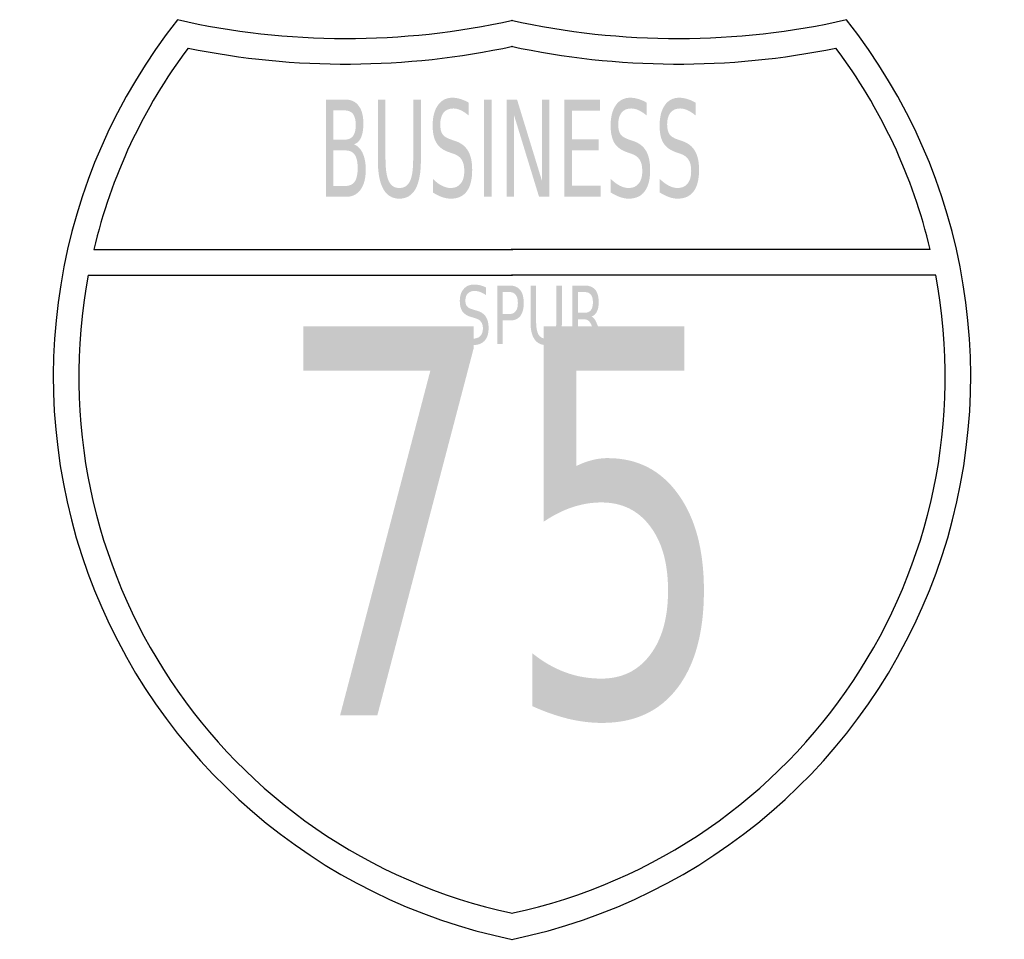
# Model space of a CAD drawing. Header units: inches. Extents: x -0.54 to 0.54, y -0.5 to 0.5.
import ezdxf

# ---------------------------------------------------------------- set-up
doc = ezdxf.new("R2010")
doc.units = ezdxf.units.IN
doc.header["$MEASUREMENT"] = 0

msp = doc.modelspace()

# ---------------------------------------------------------------- hatches: boundary and pattern name
h = msp.add_hatch(color=7)
edge = h.paths.add_edge_path()
edge.add_line((-0.2029, 0.4141), (-0.1817, 0.4141))
edge.add_spline(control_points=[(-0.1817, 0.4141), (-0.1754, 0.4141), (-0.1705, 0.4119), (-0.1671, 0.4073), (-0.1637, 0.4028), (-0.162, 0.3963), (-0.162, 0.3879), (-0.162, 0.3814), (-0.1629, 0.3763), (-0.1646, 0.3725), (-0.1664, 0.3686), (-0.1689, 0.3662), (-0.1724, 0.3653)], knot_values=[0, 0, 0, 0, 1, 1, 1, 2, 2, 2, 3, 3, 3, 4, 4, 4, 4], degree=3, periodic=0)
edge.add_spline(control_points=[(-0.1724, 0.3653), (-0.1682, 0.3638), (-0.1651, 0.3606), (-0.1628, 0.3558), (-0.1606, 0.351), (-0.1594, 0.345), (-0.1594, 0.3378), (-0.1594, 0.3283), (-0.1613, 0.321), (-0.165, 0.3159), (-0.1688, 0.3107), (-0.1741, 0.3081), (-0.1809, 0.3081)], knot_values=[0, 0, 0, 0, 1, 1, 1, 2, 2, 2, 3, 3, 3, 4, 4, 4, 4], degree=3, periodic=0)
edge.add_line((-0.1809, 0.3081), (-0.2029, 0.3081))
edge.add_line((-0.2029, 0.3081), (-0.2029, 0.4141))
edge = h.paths.add_edge_path(flags=0)
edge.add_line((-0.1946, 0.3587), (-0.1946, 0.3199))
edge.add_line((-0.1946, 0.3199), (-0.1813, 0.3199))
edge.add_spline(control_points=[(-0.1813, 0.3199), (-0.1769, 0.3199), (-0.1736, 0.3215), (-0.1714, 0.3247), (-0.1693, 0.3279), (-0.1682, 0.3328), (-0.1682, 0.3394), (-0.1682, 0.346), (-0.1693, 0.3509), (-0.1714, 0.354), (-0.1736, 0.3572), (-0.1769, 0.3587), (-0.1813, 0.3587)], knot_values=[0, 0, 0, 0, 1, 1, 1, 2, 2, 2, 3, 3, 3, 4, 4, 4, 4], degree=3, periodic=0)
edge.add_line((-0.1813, 0.3587), (-0.1946, 0.3587))
edge = h.paths.add_edge_path(flags=0)
edge.add_line((-0.1946, 0.4023), (-0.1946, 0.3704))
edge.add_line((-0.1946, 0.3704), (-0.1823, 0.3704))
edge.add_spline(control_points=[(-0.1823, 0.3704), (-0.1783, 0.3704), (-0.1753, 0.3717), (-0.1733, 0.3743), (-0.1713, 0.377), (-0.1703, 0.381), (-0.1703, 0.3864), (-0.1703, 0.3917), (-0.1713, 0.3957), (-0.1733, 0.3984), (-0.1753, 0.401), (-0.1783, 0.4023), (-0.1823, 0.4023)], knot_values=[0, 0, 0, 0, 1, 1, 1, 2, 2, 2, 3, 3, 3, 4, 4, 4, 4], degree=3, periodic=0)
edge.add_line((-0.1823, 0.4023), (-0.1946, 0.4023))
h = msp.add_hatch(color=7)
edge = h.paths.add_edge_path()
edge.add_line((-0.1462, 0.4141), (-0.1379, 0.4141))
edge.add_line((-0.1379, 0.4141), (-0.1379, 0.3497))
edge.add_spline(control_points=[(-0.1379, 0.3497), (-0.1379, 0.3384), (-0.1367, 0.3302), (-0.1343, 0.3252), (-0.1319, 0.3202), (-0.1281, 0.3177), (-0.1228, 0.3177), (-0.1174, 0.3177), (-0.1136, 0.3202), (-0.1112, 0.3252), (-0.1088, 0.3302), (-0.1077, 0.3384), (-0.1077, 0.3497)], knot_values=[0, 0, 0, 0, 1, 1, 1, 2, 2, 2, 3, 3, 3, 4, 4, 4, 4], degree=3, periodic=0)
edge.add_line((-0.1077, 0.3497), (-0.1077, 0.4141))
edge.add_line((-0.1077, 0.4141), (-0.0993, 0.4141))
edge.add_line((-0.0993, 0.4141), (-0.0993, 0.348))
edge.add_spline(control_points=[(-0.0993, 0.348), (-0.0993, 0.3341), (-0.1013, 0.3237), (-0.1052, 0.3166), (-0.1092, 0.3096), (-0.115, 0.3061), (-0.1228, 0.3061), (-0.1305, 0.3061), (-0.1364, 0.3096), (-0.1403, 0.3166), (-0.1443, 0.3237), (-0.1462, 0.3341), (-0.1462, 0.348)], knot_values=[0, 0, 0, 0, 1, 1, 1, 2, 2, 2, 3, 3, 3, 4, 4, 4, 4], degree=3, periodic=0)
edge.add_line((-0.1462, 0.348), (-0.1462, 0.4141))
h = msp.add_hatch(color=7)
edge = h.paths.add_edge_path()
edge.add_line((-0.0471, 0.4107), (-0.0471, 0.3967))
edge.add_spline(control_points=[(-0.0471, 0.3967), (-0.0502, 0.3993), (-0.0532, 0.4012), (-0.056, 0.4025), (-0.0588, 0.4038), (-0.0615, 0.4044), (-0.064, 0.4044), (-0.0686, 0.4044), (-0.072, 0.4029), (-0.0745, 0.3999), (-0.0769, 0.3968), (-0.0782, 0.3925), (-0.0782, 0.3869), (-0.0782, 0.3823), (-0.0774, 0.3787), (-0.0757, 0.3763), (-0.0741, 0.3739), (-0.071, 0.372), (-0.0664, 0.3705)], knot_values=[0, 0, 0, 0, 1, 1, 1, 2, 2, 2, 3, 3, 3, 4, 4, 4, 5, 5, 5, 6, 6, 6, 6], degree=3, periodic=0)
edge.add_line((-0.0664, 0.3705), (-0.0615, 0.3688))
edge.add_spline(control_points=[(-0.0615, 0.3688), (-0.0553, 0.3667), (-0.0507, 0.3631), (-0.0478, 0.358), (-0.0448, 0.3529), (-0.0434, 0.346), (-0.0434, 0.3374), (-0.0434, 0.3271), (-0.0454, 0.3193), (-0.0493, 0.314), (-0.0533, 0.3087), (-0.0591, 0.3061), (-0.0668, 0.3061), (-0.0697, 0.3061), (-0.0728, 0.3066), (-0.0761, 0.3078), (-0.0794, 0.3089), (-0.0827, 0.3106), (-0.0862, 0.3128)], knot_values=[0, 0, 0, 0, 1, 1, 1, 2, 2, 2, 3, 3, 3, 4, 4, 4, 5, 5, 5, 6, 6, 6, 6], degree=3, periodic=0)
edge.add_line((-0.0862, 0.3128), (-0.0862, 0.3276))
edge.add_spline(control_points=[(-0.0862, 0.3276), (-0.0829, 0.3243), (-0.0796, 0.3218), (-0.0763, 0.3202), (-0.0731, 0.3185), (-0.0699, 0.3177), (-0.0668, 0.3177), (-0.0621, 0.3177), (-0.0585, 0.3193), (-0.0559, 0.3225), (-0.0533, 0.3258), (-0.052, 0.3303), (-0.052, 0.3363), (-0.052, 0.3415), (-0.0529, 0.3456), (-0.0548, 0.3485), (-0.0566, 0.3515), (-0.0597, 0.3537), (-0.0639, 0.3551)], knot_values=[0, 0, 0, 0, 1, 1, 1, 2, 2, 2, 3, 3, 3, 4, 4, 4, 5, 5, 5, 6, 6, 6, 6], degree=3, periodic=0)
edge.add_line((-0.0639, 0.3551), (-0.0689, 0.3568))
edge.add_spline(control_points=[(-0.0689, 0.3568), (-0.0751, 0.359), (-0.0796, 0.3623), (-0.0823, 0.3668), (-0.0851, 0.3714), (-0.0865, 0.3777), (-0.0865, 0.3858), (-0.0865, 0.3952), (-0.0846, 0.4026), (-0.0807, 0.408), (-0.0769, 0.4134), (-0.0717, 0.4161), (-0.065, 0.4161), (-0.0621, 0.4161), (-0.0592, 0.4156), (-0.0562, 0.4147), (-0.0532, 0.4138), (-0.0502, 0.4125), (-0.0471, 0.4107)], knot_values=[0, 0, 0, 0, 1, 1, 1, 2, 2, 2, 3, 3, 3, 4, 4, 4, 5, 5, 5, 6, 6, 6, 6], degree=3, periodic=0)
for points in [[(-0.0304, 0.4141), (-0.0221, 0.4141), (-0.0221, 0.3081), (-0.0304, 0.3081), (-0.0304, 0.4141)], [(-0.0057, 0.4141), (0.0055, 0.4141), (0.0327, 0.3254), (0.0327, 0.4141), (0.0407, 0.4141), (0.0407, 0.3081), (0.0295, 0.3081), (0.0023, 0.3968), (0.0023, 0.3081), (-0.0057, 0.3081), (-0.0057, 0.4141)], [(0.0571, 0.4141), (0.0958, 0.4141), (0.0958, 0.4021), (0.0654, 0.4021), (0.0654, 0.3707), (0.0946, 0.3707), (0.0946, 0.3586), (0.0654, 0.3586), (0.0654, 0.3202), (0.0966, 0.3202), (0.0966, 0.3081), (0.0571, 0.3081), (0.0571, 0.4141)], [(-0.2275, 0.167), (-0.0419, 0.167), (-0.0419, 0.1426), (-0.1468, -0.2571), (-0.1874, -0.2571), (-0.089, 0.1187), (-0.2275, 0.1187), (-0.2275, 0.167)]]:
    msp.add_hatch(color=7).paths.add_polyline_path(points)
h = msp.add_hatch(color=7)
edge = h.paths.add_edge_path()
edge.add_line((0.1469, 0.4107), (0.1469, 0.3967))
edge.add_spline(control_points=[(0.1469, 0.3967), (0.1438, 0.3993), (0.1408, 0.4012), (0.138, 0.4025), (0.1352, 0.4038), (0.1325, 0.4044), (0.1299, 0.4044), (0.1254, 0.4044), (0.1219, 0.4029), (0.1195, 0.3999), (0.117, 0.3968), (0.1158, 0.3925), (0.1158, 0.3869), (0.1158, 0.3823), (0.1166, 0.3787), (0.1182, 0.3763), (0.1199, 0.3739), (0.123, 0.372), (0.1275, 0.3705)], knot_values=[0, 0, 0, 0, 1, 1, 1, 2, 2, 2, 3, 3, 3, 4, 4, 4, 5, 5, 5, 6, 6, 6, 6], degree=3, periodic=0)
edge.add_line((0.1275, 0.3705), (0.1325, 0.3688))
edge.add_spline(control_points=[(0.1325, 0.3688), (0.1387, 0.3667), (0.1433, 0.3631), (0.1462, 0.358), (0.1491, 0.3529), (0.1506, 0.346), (0.1506, 0.3374), (0.1506, 0.3271), (0.1486, 0.3193), (0.1446, 0.314), (0.1407, 0.3087), (0.1349, 0.3061), (0.1272, 0.3061), (0.1242, 0.3061), (0.1212, 0.3066), (0.1179, 0.3078), (0.1146, 0.3089), (0.1112, 0.3106), (0.1077, 0.3128)], knot_values=[0, 0, 0, 0, 1, 1, 1, 2, 2, 2, 3, 3, 3, 4, 4, 4, 5, 5, 5, 6, 6, 6, 6], degree=3, periodic=0)
edge.add_line((0.1077, 0.3128), (0.1077, 0.3276))
edge.add_spline(control_points=[(0.1077, 0.3276), (0.1111, 0.3243), (0.1144, 0.3218), (0.1176, 0.3202), (0.1209, 0.3185), (0.124, 0.3177), (0.1272, 0.3177), (0.1319, 0.3177), (0.1355, 0.3193), (0.1381, 0.3225), (0.1407, 0.3258), (0.142, 0.3303), (0.142, 0.3363), (0.142, 0.3415), (0.1411, 0.3456), (0.1392, 0.3485), (0.1373, 0.3515), (0.1343, 0.3537), (0.1301, 0.3551)], knot_values=[0, 0, 0, 0, 1, 1, 1, 2, 2, 2, 3, 3, 3, 4, 4, 4, 5, 5, 5, 6, 6, 6, 6], degree=3, periodic=0)
edge.add_line((0.1301, 0.3551), (0.1251, 0.3568))
edge.add_spline(control_points=[(0.1251, 0.3568), (0.1189, 0.359), (0.1144, 0.3623), (0.1116, 0.3668), (0.1089, 0.3714), (0.1075, 0.3777), (0.1075, 0.3858), (0.1075, 0.3952), (0.1094, 0.4026), (0.1132, 0.408), (0.117, 0.4134), (0.1223, 0.4161), (0.129, 0.4161), (0.1319, 0.4161), (0.1348, 0.4156), (0.1378, 0.4147), (0.1408, 0.4138), (0.1438, 0.4125), (0.1469, 0.4107)], knot_values=[0, 0, 0, 0, 1, 1, 1, 2, 2, 2, 3, 3, 3, 4, 4, 4, 5, 5, 5, 6, 6, 6, 6], degree=3, periodic=0)
h = msp.add_hatch(color=7)
edge = h.paths.add_edge_path()
edge.add_line((0.2002, 0.4107), (0.2002, 0.3967))
edge.add_spline(control_points=[(0.2002, 0.3967), (0.1971, 0.3993), (0.1941, 0.4012), (0.1913, 0.4025), (0.1886, 0.4038), (0.1859, 0.4044), (0.1833, 0.4044), (0.1788, 0.4044), (0.1753, 0.4029), (0.1728, 0.3999), (0.1704, 0.3968), (0.1691, 0.3925), (0.1691, 0.3869), (0.1691, 0.3823), (0.17, 0.3787), (0.1716, 0.3763), (0.1732, 0.3739), (0.1763, 0.372), (0.1809, 0.3705)], knot_values=[0, 0, 0, 0, 1, 1, 1, 2, 2, 2, 3, 3, 3, 4, 4, 4, 5, 5, 5, 6, 6, 6, 6], degree=3, periodic=0)
edge.add_line((0.1809, 0.3705), (0.1858, 0.3688))
edge.add_spline(control_points=[(0.1858, 0.3688), (0.192, 0.3667), (0.1966, 0.3631), (0.1995, 0.358), (0.2025, 0.3529), (0.2039, 0.346), (0.2039, 0.3374), (0.2039, 0.3271), (0.2019, 0.3193), (0.198, 0.314), (0.194, 0.3087), (0.1882, 0.3061), (0.1805, 0.3061), (0.1776, 0.3061), (0.1745, 0.3066), (0.1712, 0.3078), (0.168, 0.3089), (0.1646, 0.3106), (0.1611, 0.3128)], knot_values=[0, 0, 0, 0, 1, 1, 1, 2, 2, 2, 3, 3, 3, 4, 4, 4, 5, 5, 5, 6, 6, 6, 6], degree=3, periodic=0)
edge.add_line((0.1611, 0.3128), (0.1611, 0.3276))
edge.add_spline(control_points=[(0.1611, 0.3276), (0.1645, 0.3243), (0.1678, 0.3218), (0.171, 0.3202), (0.1742, 0.3185), (0.1774, 0.3177), (0.1805, 0.3177), (0.1852, 0.3177), (0.1889, 0.3193), (0.1914, 0.3225), (0.194, 0.3258), (0.1953, 0.3303), (0.1953, 0.3363), (0.1953, 0.3415), (0.1944, 0.3456), (0.1925, 0.3485), (0.1907, 0.3515), (0.1876, 0.3537), (0.1834, 0.3551)], knot_values=[0, 0, 0, 0, 1, 1, 1, 2, 2, 2, 3, 3, 3, 4, 4, 4, 5, 5, 5, 6, 6, 6, 6], degree=3, periodic=0)
edge.add_line((0.1834, 0.3551), (0.1784, 0.3568))
edge.add_spline(control_points=[(0.1784, 0.3568), (0.1722, 0.359), (0.1677, 0.3623), (0.165, 0.3668), (0.1622, 0.3714), (0.1609, 0.3777), (0.1609, 0.3858), (0.1609, 0.3952), (0.1628, 0.4026), (0.1666, 0.408), (0.1704, 0.4134), (0.1756, 0.4161), (0.1823, 0.4161), (0.1852, 0.4161), (0.1881, 0.4156), (0.1911, 0.4147), (0.1941, 0.4138), (0.1971, 0.4125), (0.2002, 0.4107)], knot_values=[0, 0, 0, 0, 1, 1, 1, 2, 2, 2, 3, 3, 3, 4, 4, 4, 5, 5, 5, 6, 6, 6, 6], degree=3, periodic=0)
h = msp.add_hatch(color=7)
edge = h.paths.add_edge_path()
edge.add_line((-0.0282, 0.2093), (-0.0282, 0.2009))
edge.add_spline(control_points=[(-0.0282, 0.2009), (-0.0304, 0.2024), (-0.0326, 0.2036), (-0.0346, 0.2044), (-0.0367, 0.2051), (-0.0386, 0.2055), (-0.0405, 0.2055), (-0.0438, 0.2055), (-0.0464, 0.2046), (-0.0481, 0.2028), (-0.0499, 0.201), (-0.0508, 0.1984), (-0.0508, 0.195), (-0.0508, 0.1922), (-0.0502, 0.1901), (-0.049, 0.1887), (-0.0479, 0.1872), (-0.0456, 0.1861), (-0.0423, 0.1852)], knot_values=[0, 0, 0, 0, 1, 1, 1, 2, 2, 2, 3, 3, 3, 4, 4, 4, 5, 5, 5, 6, 6, 6, 6], degree=3, periodic=0)
edge.add_line((-0.0423, 0.1852), (-0.0387, 0.1841))
edge.add_spline(control_points=[(-0.0387, 0.1841), (-0.0341, 0.1829), (-0.0308, 0.1808), (-0.0287, 0.1777), (-0.0265, 0.1746), (-0.0255, 0.1705), (-0.0255, 0.1653), (-0.0255, 0.1591), (-0.0269, 0.1545), (-0.0298, 0.1513), (-0.0327, 0.1481), (-0.0369, 0.1465), (-0.0425, 0.1465), (-0.0447, 0.1465), (-0.0469, 0.1468), (-0.0493, 0.1475), (-0.0517, 0.1482), (-0.0541, 0.1492), (-0.0567, 0.1506)], knot_values=[0, 0, 0, 0, 1, 1, 1, 2, 2, 2, 3, 3, 3, 4, 4, 4, 5, 5, 5, 6, 6, 6, 6], degree=3, periodic=0)
edge.add_line((-0.0567, 0.1506), (-0.0567, 0.1594))
edge.add_spline(control_points=[(-0.0567, 0.1594), (-0.0542, 0.1575), (-0.0518, 0.156), (-0.0495, 0.155), (-0.0471, 0.154), (-0.0448, 0.1535), (-0.0425, 0.1535), (-0.0391, 0.1535), (-0.0364, 0.1545), (-0.0346, 0.1564), (-0.0327, 0.1583), (-0.0317, 0.1611), (-0.0317, 0.1647), (-0.0317, 0.1678), (-0.0324, 0.1702), (-0.0338, 0.172), (-0.0351, 0.1737), (-0.0373, 0.1751), (-0.0404, 0.1759)], knot_values=[0, 0, 0, 0, 1, 1, 1, 2, 2, 2, 3, 3, 3, 4, 4, 4, 5, 5, 5, 6, 6, 6, 6], degree=3, periodic=0)
edge.add_line((-0.0404, 0.1759), (-0.0441, 0.177))
edge.add_spline(control_points=[(-0.0441, 0.177), (-0.0486, 0.1782), (-0.0519, 0.1802), (-0.0539, 0.183), (-0.0559, 0.1857), (-0.0569, 0.1895), (-0.0569, 0.1944), (-0.0569, 0.2), (-0.0555, 0.2044), (-0.0527, 0.2076), (-0.0499, 0.2109), (-0.0461, 0.2125), (-0.0412, 0.2125), (-0.0391, 0.2125), (-0.037, 0.2122), (-0.0348, 0.2117), (-0.0326, 0.2112), (-0.0304, 0.2103), (-0.0282, 0.2093)], knot_values=[0, 0, 0, 0, 1, 1, 1, 2, 2, 2, 3, 3, 3, 4, 4, 4, 5, 5, 5, 6, 6, 6, 6], degree=3, periodic=0)
h = msp.add_hatch(color=7)
edge = h.paths.add_edge_path()
edge.add_line((-0.016, 0.2114), (-0.0024, 0.2114))
edge.add_spline(control_points=[(-0.0024, 0.2114), (0.0026, 0.2114), (0.0064, 0.2097), (0.009, 0.2065), (0.0115, 0.2033), (0.0128, 0.1986), (0.0128, 0.1923), (0.0128, 0.1861), (0.0115, 0.1813), (0.009, 0.1781), (0.0064, 0.1749), (0.0026, 0.1733), (-0.0024, 0.1733)], knot_values=[0, 0, 0, 0, 1, 1, 1, 2, 2, 2, 3, 3, 3, 4, 4, 4, 4], degree=3, periodic=0)
edge.add_line((-0.0024, 0.1733), (-0.01, 0.1733))
edge.add_line((-0.01, 0.1733), (-0.01, 0.1477))
edge.add_line((-0.01, 0.1477), (-0.016, 0.1477))
edge.add_line((-0.016, 0.1477), (-0.016, 0.2114))
edge = h.paths.add_edge_path(flags=0)
edge.add_line((-0.01, 0.2043), (-0.01, 0.1804))
edge.add_line((-0.01, 0.1804), (-0.0024, 0.1804))
edge.add_spline(control_points=[(-0.0024, 0.1804), (0.0004, 0.1804), (0.0026, 0.1814), (0.0041, 0.1835), (0.0057, 0.1856), (0.0064, 0.1885), (0.0064, 0.1923), (0.0064, 0.1962), (0.0057, 0.1991), (0.0041, 0.2012), (0.0026, 0.2032), (0.0004, 0.2043), (-0.0024, 0.2043)], knot_values=[0, 0, 0, 0, 1, 1, 1, 2, 2, 2, 3, 3, 3, 4, 4, 4, 4], degree=3, periodic=0)
edge.add_line((-0.0024, 0.2043), (-0.01, 0.2043))
h = msp.add_hatch(color=7)
edge = h.paths.add_edge_path()
edge.add_line((0.0202, 0.2114), (0.0263, 0.2114))
edge.add_line((0.0263, 0.2114), (0.0263, 0.1727))
edge.add_spline(control_points=[(0.0263, 0.1727), (0.0263, 0.1659), (0.0272, 0.161), (0.0289, 0.158), (0.0306, 0.155), (0.0334, 0.1535), (0.0373, 0.1535), (0.0412, 0.1535), (0.044, 0.155), (0.0457, 0.158), (0.0475, 0.161), (0.0483, 0.1659), (0.0483, 0.1727)], knot_values=[0, 0, 0, 0, 1, 1, 1, 2, 2, 2, 3, 3, 3, 4, 4, 4, 4], degree=3, periodic=0)
edge.add_line((0.0483, 0.1727), (0.0483, 0.2114))
edge.add_line((0.0483, 0.2114), (0.0544, 0.2114))
edge.add_line((0.0544, 0.2114), (0.0544, 0.1716))
edge.add_spline(control_points=[(0.0544, 0.1716), (0.0544, 0.1633), (0.053, 0.1571), (0.0501, 0.1529), (0.0472, 0.1486), (0.0429, 0.1465), (0.0373, 0.1465), (0.0317, 0.1465), (0.0274, 0.1486), (0.0245, 0.1529), (0.0216, 0.1571), (0.0202, 0.1633), (0.0202, 0.1716)], knot_values=[0, 0, 0, 0, 1, 1, 1, 2, 2, 2, 3, 3, 3, 4, 4, 4, 4], degree=3, periodic=0)
edge.add_line((0.0202, 0.1716), (0.0202, 0.2114))
h = msp.add_hatch(color=7)
edge = h.paths.add_edge_path()
edge.add_spline(control_points=[(0.0869, 0.1776), (0.0882, 0.1769), (0.0895, 0.1756), (0.0907, 0.1736), (0.0919, 0.1715), (0.0931, 0.1687), (0.0944, 0.1651)], knot_values=[0, 0, 0, 0, 1, 1, 1, 2, 2, 2, 2], degree=3, periodic=0)
edge.add_line((0.0944, 0.1651), (0.1005, 0.1477))
edge.add_line((0.1005, 0.1477), (0.094, 0.1477))
edge.add_line((0.094, 0.1477), (0.0883, 0.1641))
edge.add_spline(control_points=[(0.0883, 0.1641), (0.0868, 0.1683), (0.0854, 0.1711), (0.084, 0.1725), (0.0826, 0.1739), (0.0808, 0.1746), (0.0784, 0.1746)], knot_values=[0, 0, 0, 0, 1, 1, 1, 2, 2, 2, 2], degree=3, periodic=0)
edge.add_line((0.0784, 0.1746), (0.0718, 0.1746))
edge.add_line((0.0718, 0.1746), (0.0718, 0.1477))
edge.add_line((0.0718, 0.1477), (0.0657, 0.1477))
edge.add_line((0.0657, 0.1477), (0.0657, 0.2114))
edge.add_line((0.0657, 0.2114), (0.0794, 0.2114))
edge.add_spline(control_points=[(0.0794, 0.2114), (0.0845, 0.2114), (0.0883, 0.2098), (0.0908, 0.2068), (0.0933, 0.2038), (0.0945, 0.1992), (0.0945, 0.193), (0.0945, 0.189), (0.0939, 0.1857), (0.0926, 0.1831), (0.0913, 0.1804), (0.0894, 0.1786), (0.0869, 0.1776)], knot_values=[0, 0, 0, 0, 1, 1, 1, 2, 2, 2, 3, 3, 3, 4, 4, 4, 4], degree=3, periodic=0)
edge = h.paths.add_edge_path(flags=0)
edge.add_line((0.0718, 0.2043), (0.0718, 0.1817))
edge.add_line((0.0718, 0.1817), (0.0794, 0.1817))
edge.add_spline(control_points=[(0.0794, 0.1817), (0.0823, 0.1817), (0.0845, 0.1827), (0.086, 0.1846), (0.0875, 0.1865), (0.0882, 0.1893), (0.0882, 0.193), (0.0882, 0.1968), (0.0875, 0.1996), (0.086, 0.2014), (0.0845, 0.2033), (0.0823, 0.2043), (0.0794, 0.2043)], knot_values=[0, 0, 0, 0, 1, 1, 1, 2, 2, 2, 3, 3, 3, 4, 4, 4, 4], degree=3, periodic=0)
edge.add_line((0.0794, 0.2043), (0.0718, 0.2043))
h = msp.add_hatch(color=7)
edge = h.paths.add_edge_path()
edge.add_line((0.0345, 0.167), (0.1879, 0.167))
edge.add_line((0.1879, 0.167), (0.1879, 0.1187))
edge.add_line((0.1879, 0.1187), (0.0702, 0.1187))
edge.add_line((0.0702, 0.1187), (0.0702, 0.0147))
edge.add_spline(control_points=[(0.0702, 0.0147), (0.0759, 0.0176), (0.0816, 0.0197), (0.0873, 0.0211), (0.0929, 0.0226), (0.0986, 0.0233), (0.1043, 0.0233), (0.1366, 0.0233), (0.1621, 0.0103), (0.1809, -0.0157), (0.1998, -0.0416), (0.2092, -0.0767), (0.2092, -0.121), (0.2092, -0.1667), (0.1995, -0.2021), (0.1802, -0.2274), (0.1608, -0.2527), (0.1336, -0.2653), (0.0983, -0.2653), (0.0862, -0.2653), (0.0738, -0.2638), (0.0613, -0.2608), (0.0487, -0.2577), (0.0357, -0.2532), (0.0223, -0.2471)], knot_values=[0, 0, 0, 0, 1, 1, 1, 2, 2, 2, 3, 3, 3, 4, 4, 4, 5, 5, 5, 6, 6, 6, 7, 7, 7, 8, 8, 8, 8], degree=3, periodic=0)
edge.add_line((0.0223, -0.2471), (0.0223, -0.1895))
edge.add_spline(control_points=[(0.0223, -0.1895), (0.0339, -0.1988), (0.0459, -0.2057), (0.0583, -0.2102), (0.0707, -0.2148), (0.0837, -0.217), (0.0975, -0.217), (0.1198, -0.217), (0.1375, -0.2084), (0.1505, -0.1912), (0.1636, -0.174), (0.1701, -0.1506), (0.1701, -0.121), (0.1701, -0.0915), (0.1636, -0.0681), (0.1505, -0.0509), (0.1375, -0.0336), (0.1198, -0.025), (0.0975, -0.025), (0.087, -0.025), (0.0766, -0.0267), (0.0662, -0.0301), (0.0558, -0.0335), (0.0453, -0.0388), (0.0345, -0.046)], knot_values=[0, 0, 0, 0, 1, 1, 1, 2, 2, 2, 3, 3, 3, 4, 4, 4, 5, 5, 5, 6, 6, 6, 7, 7, 7, 8, 8, 8, 8], degree=3, periodic=0)
edge.add_line((0.0345, -0.046), (0.0345, 0.167))

# ---------------------------------------------------------------- linework, layer by layer
at = {"color": 7}
for p, q in [((-0.4559, 0.2506), (0.0008, 0.2506)), ((0.4559, 0.2506), (-0.0008, 0.2506)), ((-0.4618, 0.2228), (0.0006, 0.2228)), ((0.4618, 0.2228), (-0.0006, 0.2228))]:
    msp.add_line(p, q, dxfattribs=at)
for points in [[(-0.3645, 0.5011), (-0.4996, 0.3307), (-0.5366, 0.1024), (-0.4623, -0.102), (-0.3879, -0.3063), (-0.2128, -0.4575), (0.0002, -0.5012)], [(-0.0002, -0.5012), (0.2128, -0.4575), (0.3879, -0.3063), (0.4623, -0.102), (0.5366, 0.1024), (0.4996, 0.3307), (0.3645, 0.5011)]]:
    msp.add_open_spline(points, degree=3, knots=[0, 0, 0, 0, 1, 1, 1, 2, 2, 2, 2], dxfattribs=at)
for points in [[(-0.3647, 0.5012), (-0.2444, 0.474), (-0.1196, 0.4738), (0.0008, 0.5006)], [(-0.0008, 0.5006), (0.1196, 0.4738), (0.2444, 0.474), (0.3647, 0.5012)], [(-0.3531, 0.4702), (-0.402, 0.4048), (-0.437, 0.3301), (-0.4559, 0.2507)], [(-0.3531, 0.4702), (-0.2363, 0.4464), (-0.1157, 0.447), (0.0009, 0.4722)], [(-0.0009, 0.4722), (0.1157, 0.447), (0.2363, 0.4464), (0.3531, 0.4702)], [(0.4559, 0.2507), (0.437, 0.3301), (0.402, 0.4048), (0.3531, 0.4702)], [(-0.4618, 0.2228), (-0.5219, -0.0961), (-0.3167, -0.4048), (0.0006, -0.4728)], [(-0.0006, -0.4728), (0.3167, -0.4048), (0.5219, -0.0961), (0.4618, 0.2228)]]:
    msp.add_open_spline(points, degree=3, dxfattribs=at)

doc.saveas('drawing.dxf')
